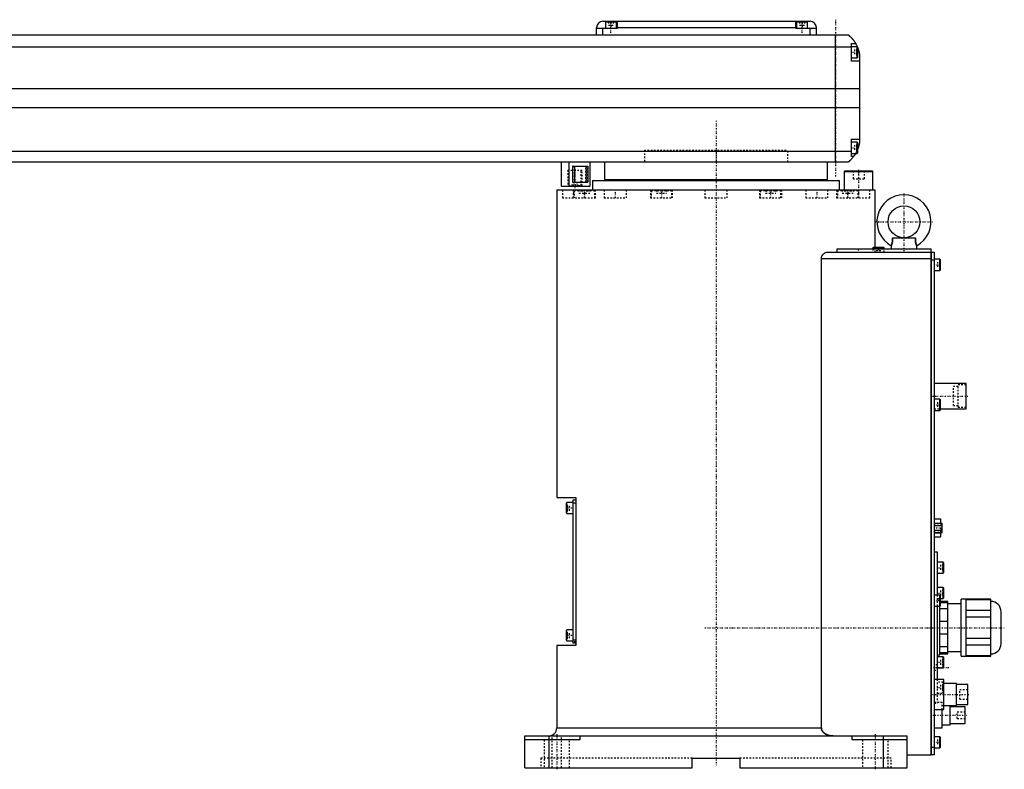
# Model space of a CAD drawing. Extents: x -1056 to 181, y -1 to 896.
# Tile 4 of 4: x -437 to 181, y -1 to 470. Entities that reach past the tile are written whole.
import ezdxf

# ---------------------------------------------------------------- set-up
doc = ezdxf.new("R2010")
doc.units = 0
doc.linetypes.add('CENTER', pattern=[1.5, 0.45, -0.5, 0.05, -0.5])
doc.linetypes.add('DASHED', pattern=[2, 1, -1])
for name, color, linetype in [('AM_0', 7, 'CONTINUOUS'), ('AM_3', 7, 'DASHED'), ('AM_7', 7, 'CENTER')]:
    doc.layers.add(name, color=color, linetype=linetype)

msp = doc.modelspace()

# ---------------------------------------------------------------- linework, layer by layer
at = {"layer": 'AM_0', "color": 7, "linetype": 'CONTINUOUS'}
for p, q in [((-75, 460.5), (-75, 465)), ((-62, 464.5), (-75, 464.5)), ((-71, 469), (59, 469)), ((-71, 460.5), (-71, 464.5)), ((-69.5, 468.5), (-69.5, 464.5)), ((-62.5, 468.5), (-69.5, 468.5)), ((-66, 469), (-66, 468.5)), ((-62.5, 464.5), (-62.5, 468.5)), ((-62, 469), (-62, 464.5)), ((-62, 465), (50, 465)), ((50, 464.5), (50, 469)), ((63, 464.5), (50, 464.5)), ((50.5, 468.5), (50.5, 464.5)), ((57.5, 468.5), (50.5, 468.5)), ((54, 469), (54, 468.5)), ((57.5, 464.5), (57.5, 468.5)), ((59, 460.5), (59, 464.5)), ((63, 460.5), (63, 465)), ((-667, 460.5), (83, 460.5)), ((75, 380.5), (75, 460.5)), ((85, 452.8), (-669, 452.8)), ((85, 444), (85, 455)), ((85, 455), (87.65, 455)), ((88.6, 453), (85, 453)), ((89, 452.6), (88.6, 453)), ((88.6, 446), (88.6, 453)), ((89, 446.4), (89, 452.6)), ((85, 446), (88.6, 446)), ((88.6, 446), (89, 446.4)), ((90, 448.5), (90, 392.5)), ((90, 444), (85, 444)), ((90, 426.46), (-674, 426.46)), ((90, 414.6), (-674, 414.6)), ((85, 384), (85, 395)), ((85, 395), (90, 395)), ((88.6, 393), (85, 393)), ((89, 392.6), (88.6, 393)), ((88.6, 386), (88.6, 393)), ((89, 386.4), (89, 392.6)), ((85, 387.22), (-669, 387.22)), ((85, 386), (88.6, 386)), ((86.34, 384), (85, 384)), ((88.6, 386), (89, 386.4)), ((83, 380.5), (-667, 380.5)), ((-97.35, 380.5), (-97.35, 365.5)), ((-92.35, 380.5), (-92.35, 365.5)), ((-89.85, 378), (-80.42, 378)), ((-89.85, 368), (-89.85, 378)), ((-88.74, 368), (-88.74, 378)), ((-80.42, 378), (-80.42, 368)), ((-79.35, 380.5), (-79.35, 365.5)), ((-70, 380.5), (-70, 369.5)), ((70, 369.5), (70, 380.5)), ((80.9, 375), (80.5, 374.6)), ((80.5, 374.6), (80.5, 363)), ((80.5, 374.6), (98.5, 374.6)), ((80.9, 375), (98.1, 375)), ((98.5, 374.6), (98.1, 375)), ((98.5, 363), (98.5, 374.6)), ((-97.35, 365.5), (-79.35, 365.5)), ((-89.85, 368), (-80.42, 368)), ((-77.5, 369), (-77.5, 363)), ((-77.5, 369), (77.5, 369)), ((-70, 369.5), (70, 369.5)), ((-55, 369.5), (-55, 369)), ((55, 369), (55, 369.5)), ((77.5, 363), (77.5, 369)), ((-100, 363), (-100, 169.7)), ((-100, 363), (100, 363)), ((100, 327), (100, 363)), ((110, 328), (110, 326)), ((110.72, 333), (125.28, 333)), ((126, 326), (126, 328)), ((70.42, 324), (135, 324)), ((75.99, 326), (135, 326)), ((75.99, 324), (75.99, 326)), ((98.9, 327), (98.5, 326.6)), ((98.5, 326.6), (98.5, 326)), ((98.5, 326.6), (105.5, 326.6)), ((98.9, 327), (105.1, 327)), ((105.5, 326.6), (105.1, 327)), ((105.5, 326), (105.5, 326.6)), ((135, 8), (135, 326)), ((135, 323.95), (135.05, 323.95)), ((135.05, 324), (137, 324)), ((135.05, 324), (135.05, 8)), ((137, 324), (137, 8)), ((66.14, 25), (66.14, 320)), ((66.14, 320), (135, 320)), ((135, 318.95), (135.05, 318.95)), ((137, 319), (135.05, 319)), ((140.6, 319.5), (137, 319.5)), ((141, 319.1), (140.6, 319.5)), ((140.6, 312.5), (140.6, 319.5)), ((141, 312.9), (141, 319.1)), ((137, 312.5), (140.6, 312.5)), ((140.6, 312.5), (141, 312.9)), ((157, 241.5), (137, 241.5)), ((157, 225.5), (157, 241.5)), ((140.6, 231.5), (137, 231.5)), ((141, 231.1), (140.6, 231.5)), ((140.6, 224.5), (140.6, 231.5)), ((141, 224.9), (141, 231.1)), ((137, 224.5), (140.6, 224.5)), ((140.6, 224.5), (141, 224.9)), ((141, 225.5), (157, 225.5)), ((-100, 169.7), (-88, 169.7)), ((-88, 168.2), (-90, 168.2)), ((-90, 168.2), (-90, 78.2)), ((-88, 169.7), (-88, 76.7)), ((-93.6, 166.7), (-94, 166.3)), ((-94, 160.1), (-94, 166.3)), ((-90, 166.7), (-93.6, 166.7)), ((-93.6, 159.7), (-93.6, 166.7)), ((-88, 166.2), (-90, 166.2)), ((-94, 160.1), (-93.6, 159.7)), ((-93.6, 159.7), (-90, 159.7)), ((137, 156.4), (141.1, 156.4)), ((141.1, 153.59), (141.1, 156.4)), ((137, 153.59), (142, 153.59)), ((137, 152.14), (142, 152.14)), ((137, 149.26), (142, 149.26)), ((142, 147.81), (142, 153.59)), ((137, 147.81), (142, 147.81)), ((137, 147.53), (141.1, 147.53)), ((137, 145), (141.1, 145)), ((141.1, 145), (141.1, 147.81)), ((139, 135.5), (137, 135.5)), ((139, 108.5), (139, 135.5)), ((142.6, 129.17), (139, 129.17)), ((143, 128.77), (142.6, 129.17)), ((142.6, 122.17), (142.6, 129.17)), ((143, 122.57), (143, 128.77)), ((139, 122.17), (142.6, 122.17)), ((142.6, 122.17), (143, 122.57)), ((142.6, 113.25), (139, 113.25)), ((143, 112.85), (142.6, 113.25)), ((142.6, 106.25), (142.6, 113.25)), ((143, 106.65), (143, 112.85)), ((140.6, 108.5), (137, 108.5)), ((141, 108.1), (140.6, 108.5)), ((140.6, 101.5), (140.6, 108.5)), ((141, 101.9), (141, 108.1)), ((141, 106.25), (142.6, 106.25)), ((142.6, 106.25), (143, 106.65)), ((157, 106), (154, 106)), ((154, 70), (154, 106)), ((157, 70), (157, 106)), ((172.5, 105.88), (157, 105.88)), ((157, 105.73), (172.5, 105.73)), ((172.5, 70.12), (172.5, 105.88)), ((137, 101.5), (140.6, 101.5)), ((139, 55.5), (139, 101.5)), ((140.5, 71), (140.5, 101.52)), ((145.5, 99.84), (140.5, 99.84)), ((140.6, 101.5), (141, 101.9)), ((145.5, 104.5), (141, 104.5)), ((141, 103.87), (145.5, 103.87)), ((145.5, 71.5), (145.5, 104.5)), ((154, 103), (145.5, 103)), ((172.5, 98.85), (157, 98.85)), ((157, 94.88), (172.5, 94.88)), ((179, 78), (179, 98)), ((-93.6, 86.7), (-94, 86.3)), ((-90, 86.7), (-93.6, 86.7)), ((-93.6, 79.7), (-93.6, 86.7)), ((140.5, 92.03), (145.5, 92.03)), ((-94, 80.1), (-94, 86.3)), ((145.5, 83.97), (140.5, 83.97)), ((172.5, 81.12), (157, 81.12)), ((-100, 76.7), (-100, 25)), ((-88, 76.7), (-100, 76.7)), ((-94, 80.1), (-93.6, 79.7)), ((-93.6, 79.7), (-90, 79.7)), ((-88, 80.2), (-90, 80.2)), ((-88, 78.2), (-90, 78.2)), ((140.5, 76.16), (145.5, 76.16)), ((157, 77.15), (172.5, 77.15)), ((139, 71), (140.5, 71)), ((142.6, 69.75), (139, 69.75)), ((145.5, 72.13), (140.5, 72.13)), ((140.5, 71.5), (145.5, 71.5)), ((143, 69.35), (142.6, 69.75)), ((142.6, 62.75), (142.6, 69.75)), ((143, 63.15), (143, 69.35)), ((145.5, 73), (154, 73)), ((154, 70), (157, 70)), ((172.5, 70.27), (157, 70.27)), ((157, 70.12), (172.5, 70.12)), ((139, 62.75), (142.6, 62.75)), ((142.6, 62.75), (143, 63.15)), ((143, 55.5), (137, 55.5)), ((143, 36.5), (143, 55.5)), ((151, 53), (143, 53)), ((151, 39), (151, 53)), ((158, 52.25), (151, 52.25)), ((158, 39.75), (158, 52.25)), ((143, 39), (151, 39)), ((147, 27), (147, 39)), ((156.5, 38.25), (147, 38.25)), ((151, 39.75), (158, 39.75)), ((156.5, 27.75), (156.5, 38.25)), ((137, 36.5), (143, 36.5)), ((142, 25), (142, 36.5)), ((-100, 25), (66.14, 25)), ((137, 25), (142, 25)), ((142, 27), (147, 27)), ((147, 27.75), (156.5, 27.75)), ((-120, 0), (-120, 20)), ((-120, 20), (120, 20)), ((-105, 20), (-105, 0)), ((-85.5, 20), (-85.5, 17.5)), ((85.5, 17.5), (85.5, 20)), ((105, 20), (105, 0)), ((120, 0), (120, 20)), ((140.6, 19.5), (137, 19.5)), ((141, 19.1), (140.6, 19.5)), ((140.6, 12.5), (140.6, 19.5)), ((141, 12.9), (141, 19.1)), ((-85.5, 17.5), (-120, 17.5)), ((120, 17.5), (85.5, 17.5)), ((135, 13.05), (135.05, 13.05)), ((135.05, 13), (137, 13)), ((137, 12.5), (140.6, 12.5)), ((140.6, 12.5), (141, 12.9)), ((120, 8), (135, 8)), ((135, 8.05), (135.05, 8.05)), ((137, 8), (135.05, 8)), ((-120, 0), (-15, 0)), ((-15, 0), (-15, 6)), ((-15, 6), (15, 6)), ((15, 6), (15, 0)), ((15, 0), (120, 0))]:
    msp.add_line(p, q, dxfattribs=at)
for points in [[(83, 460.5, 0), (83, 460.5, 0), (83, 460.5, 0), (83, 460.5, 0), (83.01, 460.5, 0), (83.01, 460.49, 0), (83.01, 460.49, 0), (83.02, 460.49, 0), (83.02, 460.48, 0), (83.03, 460.47, 0), (83.04, 460.47, 0), (83.05, 460.46, 0), (83.05, 460.46, 0), (83.06, 460.45, 0), (83.08, 460.44, 0), (83.09, 460.42, 0), (83.11, 460.41, 0), (83.12, 460.4, 0), (83.13, 460.39, 0), (83.14, 460.38, 0), (83.16, 460.37, 0), (83.18, 460.35, 0), (83.19, 460.34, 0), (83.2, 460.33, 0), (83.23, 460.31, 0), (83.25, 460.29, 0), (83.27, 460.28, 0), (83.28, 460.27, 0), (83.3, 460.24, 0), (83.33, 460.22, 0), (83.36, 460.2, 0), (83.39, 460.17, 0), (83.42, 460.14, 0), (83.44, 460.13, 0), (83.46, 460.11, 0), (83.49, 460.08, 0), (83.52, 460.05, 0), (83.56, 460.02, 0), (83.6, 459.99, 0), (83.63, 459.96, 0), (83.65, 459.94, 0), (83.67, 459.92, 0), (83.71, 459.89, 0), (83.75, 459.85, 0), (83.79, 459.81, 0), (83.83, 459.77, 0), (83.88, 459.74, 0), (83.9, 459.72, 0), (83.92, 459.69, 0), (83.96, 459.65, 0), (84.01, 459.61, 0), (84.06, 459.57, 0), (84.1, 459.52, 0), (84.15, 459.48, 0), (84.17, 459.46, 0), (84.2, 459.43, 0), (84.25, 459.39, 0), (84.29, 459.34, 0), (84.34, 459.29, 0), (84.39, 459.24, 0), (84.44, 459.19, 0), (84.47, 459.17, 0), (84.49, 459.14, 0), (84.54, 459.09, 0), (84.6, 459.04, 0), (84.62, 459.01, 0), (84.65, 458.98, 0), (84.7, 458.93, 0), (84.75, 458.87, 0), (84.78, 458.85, 0), (84.81, 458.82, 0), (84.86, 458.76, 0), (84.91, 458.71, 0), (84.97, 458.65, 0), (85.02, 458.59, 0), (85.07, 458.53, 0), (85.1, 458.5, 0), (85.13, 458.47, 0), (85.18, 458.41, 0), (85.24, 458.35, 0), (85.29, 458.28, 0), (85.35, 458.22, 0), (85.41, 458.16, 0), (85.43, 458.12, 0), (85.46, 458.09, 0), (85.52, 458.02, 0), (85.58, 457.96, 0), (85.63, 457.89, 0), (85.69, 457.82, 0), (85.75, 457.75, 0), (85.78, 457.72, 0), (85.81, 457.68, 0), (85.86, 457.61, 0), (85.92, 457.54, 0), (85.98, 457.46, 0), (86.04, 457.39, 0), (86.1, 457.32, 0), (86.13, 457.28, 0), (86.15, 457.24, 0), (86.21, 457.16, 0), (86.27, 457.09, 0), (86.33, 457.01, 0), (86.39, 456.93, 0), (86.45, 456.85, 0), (86.48, 456.81, 0), (86.51, 456.77, 0), (86.56, 456.69, 0), (86.62, 456.61, 0), (86.65, 456.57, 0), (86.68, 456.52, 0), (86.74, 456.44, 0), (86.8, 456.36, 0), (86.83, 456.32, 0), (86.85, 456.27, 0), (86.91, 456.19, 0), (86.97, 456.1, 0), (87.02, 456.02, 0), (87.08, 455.93, 0), (87.14, 455.84, 0), (87.16, 455.8, 0), (87.19, 455.76, 0), (87.25, 455.67, 0), (87.3, 455.58, 0), (87.49, 455.27, 0), (87.65, 455, 0)], [(87.65, 455, 0), (87.65, 455, 0), (87.66, 454.98, 0), (87.67, 454.96, 0), (87.68, 454.94, 0), (87.7, 454.91, 0), (87.73, 454.86, 0), (87.77, 454.79, 0), (87.82, 454.7, 0), (87.87, 454.6, 0), (87.93, 454.49, 0), (87.96, 454.43, 0), (88, 454.36, 0), (88.07, 454.23, 0), (88.14, 454.08, 0), (88.22, 453.92, 0), (88.31, 453.76, 0), (88.39, 453.58, 0), (88.43, 453.49, 0), (88.47, 453.4, 0), (88.56, 453.21, 0), (88.65, 453.01, 0), (88.69, 452.91, 0)], [(89, 452.14, 0), (89.03, 452.05, 0), (89.1, 451.86, 0), (89.17, 451.67, 0), (89.21, 451.57, 0), (89.24, 451.48, 0), (89.31, 451.28, 0), (89.37, 451.08, 0), (89.43, 450.87, 0), (89.49, 450.67, 0), (89.55, 450.46, 0), (89.58, 450.36, 0), (89.61, 450.26, 0), (89.66, 450.05, 0), (89.72, 449.85, 0), (89.77, 449.64, 0), (89.81, 449.44, 0), (89.86, 449.23, 0), (89.88, 449.13, 0), (89.9, 449.03, 0), (89.94, 448.82, 0), (89.98, 448.61, 0), (90, 448.5, 0)], [(90, 392.5, 0), (89.98, 392.41, 0), (89.95, 392.22, 0), (89.91, 392.03, 0), (89.89, 391.93, 0), (89.87, 391.83, 0), (89.83, 391.63, 0), (89.78, 391.43, 0), (89.73, 391.22, 0), (89.68, 391.01, 0), (89.63, 390.8, 0), (89.6, 390.7, 0), (89.57, 390.59, 0), (89.51, 390.39, 0), (89.45, 390.18, 0), (89.38, 389.97, 0), (89.32, 389.76, 0), (89.25, 389.56, 0), (89.22, 389.46, 0), (89.18, 389.36, 0), (89.11, 389.16, 0), (89.04, 388.96, 0), (89, 388.86, 0)], [(86.34, 384, 0), (86.2, 383.81, 0), (85.92, 383.45, 0), (85.64, 383.11, 0), (85.5, 382.95, 0), (85.36, 382.79, 0), (85.1, 382.49, 0), (84.84, 382.22, 0), (84.59, 381.96, 0), (84.45, 381.81, 0), (84.41, 381.77, 0), (84.37, 381.73, 0), (84.35, 381.71, 0), (84.33, 381.69, 0), (84.29, 381.66, 0), (84.25, 381.62, 0), (84.21, 381.58, 0), (84.17, 381.55, 0), (84.14, 381.51, 0), (84.12, 381.49, 0), (84.1, 381.47, 0), (84.06, 381.44, 0), (84.03, 381.4, 0), (84.01, 381.39, 0), (83.99, 381.37, 0), (83.96, 381.34, 0), (83.92, 381.31, 0), (83.9, 381.29, 0), (83.89, 381.27, 0), (83.85, 381.24, 0), (83.82, 381.21, 0), (83.79, 381.18, 0), (83.75, 381.15, 0), (83.72, 381.12, 0), (83.71, 381.11, 0), (83.69, 381.09, 0), (83.66, 381.07, 0), (83.63, 381.04, 0), (83.6, 381.01, 0), (83.57, 380.99, 0), (83.54, 380.96, 0), (83.53, 380.95, 0), (83.52, 380.94, 0), (83.49, 380.91, 0), (83.46, 380.89, 0), (83.44, 380.87, 0), (83.41, 380.85, 0), (83.39, 380.83, 0), (83.38, 380.82, 0), (83.37, 380.81, 0), (83.34, 380.79, 0), (83.32, 380.77, 0), (83.3, 380.75, 0), (83.28, 380.73, 0), (83.26, 380.72, 0), (83.25, 380.71, 0), (83.24, 380.7, 0), (83.22, 380.69, 0), (83.2, 380.67, 0), (83.19, 380.66, 0), (83.17, 380.64, 0), (83.16, 380.63, 0), (83.15, 380.62, 0), (83.14, 380.62, 0), (83.13, 380.61, 0), (83.11, 380.59, 0), (83.11, 380.59, 0), (83.1, 380.58, 0), (83.09, 380.57, 0), (83.08, 380.57, 0), (83.07, 380.56, 0), (83.07, 380.56, 0), (83.06, 380.55, 0), (83.05, 380.54, 0), (83.04, 380.54, 0), (83.04, 380.53, 0), (83.03, 380.52, 0), (83.03, 380.52, 0), (83.02, 380.52, 0), (83.02, 380.51, 0), (83.01, 380.51, 0), (83, 380.5, 0), (83, 380.5, 0)], [(87.65, 386, 0), (87.59, 385.9, 0), (87.48, 385.71, 0), (87.37, 385.53, 0), (87.32, 385.45, 0), (87.27, 385.36, 0), (87.16, 385.2, 0), (87.06, 385.04, 0), (86.96, 384.89, 0), (86.87, 384.75, 0), (86.78, 384.62, 0), (86.74, 384.56, 0), (86.7, 384.5, 0), (86.62, 384.39, 0), (86.55, 384.29, 0), (86.49, 384.21, 0), (86.44, 384.14, 0), (86.4, 384.08, 0), (86.38, 384.06, 0), (86.37, 384.04, 0), (86.35, 384.02, 0), (86.34, 384, 0), (86.34, 384, 0)], [(110.72, 333, 0), (110.74, 332.81, 0), (110.76, 332.58, 0), (110.77, 332.51, 0), (110.77, 332.45, 0), (110.77, 332.42, 0), (110.78, 332.38, 0), (110.78, 332.32, 0), (110.78, 332.25, 0), (110.79, 332.18, 0), (110.79, 332.12, 0), (110.8, 332.05, 0), (110.8, 332.02, 0), (110.8, 331.99, 0), (110.8, 331.92, 0), (110.8, 331.85, 0), (110.8, 331.82, 0), (110.8, 331.79, 0), (110.81, 331.72, 0), (110.81, 331.65, 0), (110.81, 331.62, 0), (110.81, 331.59, 0), (110.81, 331.52, 0), (110.81, 331.45, 0), (110.8, 331.39, 0), (110.8, 331.32, 0), (110.8, 331.26, 0), (110.8, 331.22, 0), (110.8, 331.19, 0), (110.8, 331.12, 0), (110.79, 331.06, 0), (110.79, 330.99, 0), (110.78, 330.93, 0), (110.78, 330.86, 0), (110.78, 330.83, 0), (110.77, 330.8, 0), (110.77, 330.73, 0), (110.76, 330.67, 0), (110.76, 330.61, 0), (110.75, 330.54, 0), (110.74, 330.48, 0), (110.74, 330.45, 0), (110.73, 330.42, 0), (110.72, 330.35, 0), (110.72, 330.29, 0), (110.71, 330.23, 0), (110.7, 330.17, 0), (110.69, 330.11, 0), (110.68, 330.08, 0), (110.68, 330.05, 0), (110.66, 329.99, 0), (110.65, 329.93, 0), (110.64, 329.87, 0), (110.63, 329.81, 0), (110.62, 329.76, 0), (110.61, 329.73, 0), (110.6, 329.7, 0), (110.59, 329.64, 0), (110.58, 329.59, 0), (110.57, 329.56, 0), (110.56, 329.53, 0), (110.55, 329.48, 0), (110.54, 329.43, 0), (110.53, 329.4, 0), (110.52, 329.37, 0), (110.51, 329.32, 0), (110.49, 329.27, 0), (110.48, 329.22, 0), (110.46, 329.17, 0), (110.45, 329.12, 0), (110.44, 329.1, 0), (110.43, 329.08, 0), (110.42, 329.03, 0), (110.4, 328.99, 0), (110.39, 328.94, 0), (110.37, 328.9, 0), (110.36, 328.85, 0), (110.35, 328.83, 0), (110.34, 328.81, 0), (110.33, 328.77, 0), (110.31, 328.73, 0), (110.3, 328.69, 0), (110.28, 328.66, 0), (110.27, 328.62, 0), (110.26, 328.6, 0), (110.26, 328.58, 0), (110.24, 328.55, 0), (110.23, 328.51, 0), (110.22, 328.48, 0), (110.2, 328.45, 0), (110.19, 328.42, 0), (110.18, 328.4, 0), (110.18, 328.39, 0), (110.17, 328.36, 0), (110.15, 328.33, 0), (110.14, 328.31, 0), (110.13, 328.28, 0), (110.12, 328.26, 0), (110.11, 328.25, 0), (110.11, 328.23, 0), (110.1, 328.21, 0), (110.09, 328.19, 0), (110.09, 328.18, 0), (110.08, 328.17, 0), (110.07, 328.15, 0), (110.06, 328.13, 0), (110.06, 328.13, 0), (110.06, 328.12, 0), (110.05, 328.1, 0), (110.04, 328.09, 0), (110.04, 328.07, 0), (110.03, 328.06, 0), (110.02, 328.05, 0), (110.02, 328.05, 0), (110.02, 328.04, 0), (110.02, 328.03, 0), (110.01, 328.02, 0), (110.01, 328.02, 0), (110.01, 328.01, 0), (110, 328.01, 0), (110, 328.01, 0), (110, 328, 0), (110, 328, 0), (110, 328, 0), (110, 328, 0)], [(110.72, 333, 0), (110.74, 332.81, 0), (110.76, 332.58, 0), (110.77, 332.51, 0), (110.77, 332.45, 0), (110.77, 332.42, 0), (110.78, 332.38, 0), (110.78, 332.32, 0), (110.78, 332.25, 0), (110.79, 332.18, 0), (110.79, 332.12, 0), (110.8, 332.05, 0), (110.8, 332.02, 0), (110.8, 331.99, 0), (110.8, 331.92, 0), (110.8, 331.85, 0), (110.8, 331.82, 0), (110.8, 331.79, 0), (110.81, 331.72, 0), (110.81, 331.65, 0), (110.81, 331.62, 0), (110.81, 331.59, 0), (110.81, 331.52, 0), (110.81, 331.45, 0), (110.8, 331.39, 0), (110.8, 331.32, 0), (110.8, 331.26, 0), (110.8, 331.22, 0), (110.8, 331.19, 0), (110.8, 331.12, 0), (110.79, 331.06, 0), (110.79, 330.99, 0), (110.78, 330.93, 0), (110.78, 330.86, 0), (110.78, 330.83, 0), (110.77, 330.8, 0), (110.77, 330.73, 0), (110.76, 330.67, 0), (110.76, 330.61, 0), (110.75, 330.54, 0), (110.74, 330.48, 0), (110.74, 330.45, 0), (110.73, 330.42, 0), (110.72, 330.35, 0), (110.72, 330.29, 0), (110.71, 330.23, 0), (110.7, 330.17, 0), (110.69, 330.11, 0), (110.68, 330.08, 0), (110.68, 330.05, 0), (110.66, 329.99, 0), (110.65, 329.93, 0), (110.64, 329.87, 0), (110.63, 329.81, 0), (110.62, 329.76, 0), (110.61, 329.73, 0), (110.6, 329.7, 0), (110.59, 329.64, 0), (110.58, 329.59, 0), (110.57, 329.56, 0), (110.56, 329.53, 0), (110.55, 329.48, 0), (110.54, 329.43, 0), (110.53, 329.4, 0), (110.52, 329.37, 0), (110.51, 329.32, 0), (110.49, 329.27, 0), (110.48, 329.22, 0), (110.46, 329.17, 0), (110.45, 329.12, 0), (110.44, 329.1, 0), (110.43, 329.08, 0), (110.42, 329.03, 0), (110.4, 328.99, 0), (110.39, 328.94, 0), (110.37, 328.9, 0), (110.36, 328.85, 0), (110.35, 328.83, 0), (110.34, 328.81, 0), (110.33, 328.77, 0), (110.31, 328.73, 0), (110.3, 328.69, 0), (110.28, 328.66, 0), (110.27, 328.62, 0), (110.26, 328.6, 0), (110.26, 328.58, 0), (110.24, 328.55, 0), (110.23, 328.51, 0), (110.22, 328.48, 0), (110.2, 328.45, 0), (110.19, 328.42, 0), (110.18, 328.4, 0), (110.18, 328.39, 0), (110.17, 328.36, 0), (110.15, 328.33, 0), (110.14, 328.31, 0), (110.13, 328.28, 0), (110.12, 328.26, 0), (110.11, 328.25, 0), (110.11, 328.23, 0), (110.1, 328.21, 0), (110.09, 328.19, 0), (110.09, 328.18, 0), (110.08, 328.17, 0), (110.07, 328.15, 0), (110.06, 328.13, 0), (110.06, 328.13, 0), (110.06, 328.12, 0), (110.05, 328.1, 0), (110.04, 328.09, 0), (110.04, 328.07, 0), (110.03, 328.06, 0), (110.02, 328.05, 0), (110.02, 328.05, 0), (110.02, 328.04, 0), (110.02, 328.03, 0), (110.01, 328.02, 0), (110.01, 328.02, 0), (110.01, 328.01, 0), (110, 328.01, 0), (110, 328.01, 0), (110, 328, 0), (110, 328, 0), (110, 328, 0), (110, 328, 0)], [(126, 328, 0), (126, 328, 0), (126, 328, 0), (126, 328, 0), (126, 328.01, 0), (126, 328.01, 0), (125.99, 328.01, 0), (125.99, 328.02, 0), (125.99, 328.02, 0), (125.98, 328.03, 0), (125.98, 328.04, 0), (125.98, 328.05, 0), (125.98, 328.05, 0), (125.97, 328.06, 0), (125.96, 328.07, 0), (125.96, 328.09, 0), (125.95, 328.1, 0), (125.94, 328.12, 0), (125.94, 328.13, 0), (125.94, 328.13, 0), (125.93, 328.15, 0), (125.92, 328.17, 0), (125.91, 328.18, 0), (125.91, 328.19, 0), (125.9, 328.21, 0), (125.89, 328.23, 0), (125.89, 328.25, 0), (125.88, 328.26, 0), (125.87, 328.28, 0), (125.86, 328.31, 0), (125.85, 328.33, 0), (125.83, 328.36, 0), (125.82, 328.39, 0), (125.82, 328.4, 0), (125.81, 328.42, 0), (125.8, 328.45, 0), (125.78, 328.48, 0), (125.77, 328.51, 0), (125.76, 328.55, 0), (125.74, 328.58, 0), (125.74, 328.6, 0), (125.73, 328.62, 0), (125.72, 328.66, 0), (125.7, 328.69, 0), (125.69, 328.73, 0), (125.67, 328.77, 0), (125.66, 328.81, 0), (125.65, 328.83, 0), (125.64, 328.85, 0), (125.63, 328.9, 0), (125.61, 328.94, 0), (125.6, 328.99, 0), (125.58, 329.03, 0), (125.57, 329.08, 0), (125.56, 329.1, 0), (125.55, 329.12, 0), (125.54, 329.17, 0), (125.52, 329.22, 0), (125.51, 329.27, 0), (125.49, 329.32, 0), (125.48, 329.37, 0), (125.47, 329.4, 0), (125.46, 329.43, 0), (125.45, 329.48, 0), (125.44, 329.53, 0), (125.43, 329.56, 0), (125.42, 329.59, 0), (125.41, 329.64, 0), (125.4, 329.7, 0), (125.39, 329.73, 0), (125.38, 329.75, 0), (125.37, 329.81, 0), (125.36, 329.87, 0), (125.35, 329.93, 0), (125.34, 329.99, 0), (125.32, 330.05, 0), (125.32, 330.08, 0), (125.31, 330.11, 0), (125.3, 330.17, 0), (125.29, 330.23, 0), (125.28, 330.29, 0), (125.28, 330.35, 0), (125.27, 330.42, 0), (125.26, 330.45, 0), (125.26, 330.48, 0), (125.25, 330.54, 0), (125.24, 330.61, 0), (125.24, 330.67, 0), (125.23, 330.73, 0), (125.23, 330.8, 0), (125.22, 330.83, 0), (125.22, 330.86, 0), (125.22, 330.93, 0), (125.21, 330.99, 0), (125.21, 331.06, 0), (125.2, 331.12, 0), (125.2, 331.19, 0), (125.2, 331.22, 0), (125.2, 331.26, 0), (125.2, 331.32, 0), (125.2, 331.39, 0), (125.19, 331.46, 0), (125.19, 331.52, 0), (125.19, 331.59, 0), (125.19, 331.62, 0), (125.19, 331.65, 0), (125.19, 331.72, 0), (125.2, 331.79, 0), (125.2, 331.82, 0), (125.2, 331.85, 0), (125.2, 331.92, 0), (125.2, 331.99, 0), (125.2, 332.02, 0), (125.2, 332.05, 0), (125.21, 332.12, 0), (125.21, 332.19, 0), (125.22, 332.25, 0), (125.22, 332.32, 0), (125.22, 332.38, 0), (125.23, 332.42, 0), (125.23, 332.45, 0), (125.23, 332.51, 0), (125.24, 332.58, 0), (125.26, 332.81, 0), (125.28, 333, 0)], [(66.14, 320, 0), (66.14, 320.03, 0), (66.15, 320.1, 0), (66.15, 320.17, 0), (66.15, 320.21, 0), (66.15, 320.24, 0), (66.16, 320.31, 0), (66.16, 320.38, 0), (66.17, 320.45, 0), (66.18, 320.52, 0), (66.19, 320.59, 0), (66.2, 320.62, 0), (66.21, 320.66, 0), (66.22, 320.73, 0), (66.23, 320.79, 0), (66.25, 320.86, 0), (66.27, 320.93, 0), (66.29, 321, 0), (66.3, 321.03, 0), (66.31, 321.06, 0), (66.33, 321.13, 0), (66.35, 321.19, 0), (66.36, 321.23, 0), (66.37, 321.26, 0), (66.4, 321.32, 0), (66.42, 321.39, 0), (66.44, 321.42, 0), (66.45, 321.45, 0), (66.48, 321.51, 0), (66.51, 321.57, 0), (66.54, 321.63, 0), (66.57, 321.69, 0), (66.6, 321.75, 0), (66.62, 321.78, 0), (66.63, 321.81, 0), (66.67, 321.87, 0), (66.7, 321.93, 0), (66.74, 321.98, 0), (66.77, 322.04, 0), (66.81, 322.09, 0), (66.83, 322.12, 0), (66.84, 322.14, 0), (66.88, 322.2, 0), (66.92, 322.25, 0), (66.96, 322.3, 0), (67, 322.35, 0), (67.04, 322.4, 0), (67.06, 322.42, 0), (67.08, 322.44, 0), (67.12, 322.49, 0), (67.16, 322.53, 0), (67.2, 322.58, 0), (67.24, 322.62, 0), (67.28, 322.66, 0), (67.3, 322.68, 0), (67.32, 322.7, 0), (67.36, 322.75, 0), (67.4, 322.79, 0), (67.45, 322.83, 0), (67.49, 322.86, 0), (67.53, 322.9, 0), (67.55, 322.92, 0), (67.58, 322.94, 0), (67.62, 322.98, 0), (67.67, 323.01, 0), (67.69, 323.03, 0), (67.83, 323.14, 0), (68.12, 323.33, 0), (68.41, 323.5, 0), (68.72, 323.64, 0), (69.03, 323.76, 0), (69.34, 323.86, 0), (69.5, 323.9, 0), (69.66, 323.93, 0), (69.97, 323.98, 0), (70.27, 324, 0), (70.42, 324, 0)], [(73.48, 20, 0), (73.23, 20, 0), (72.69, 20.03, 0), (72.14, 20.09, 0), (71.86, 20.13, 0), (71.59, 20.18, 0), (71.05, 20.3, 0), (70.53, 20.44, 0), (70.04, 20.6, 0), (69.53, 20.81, 0), (69.24, 20.95, 0), (69.16, 20.99, 0), (69.07, 21.03, 0), (69.03, 21.05, 0), (68.99, 21.07, 0), (68.91, 21.12, 0), (68.83, 21.16, 0), (68.79, 21.19, 0), (68.75, 21.21, 0), (68.67, 21.26, 0), (68.59, 21.3, 0), (68.55, 21.33, 0), (68.51, 21.35, 0), (68.44, 21.4, 0), (68.36, 21.45, 0), (68.29, 21.5, 0), (68.21, 21.55, 0), (68.14, 21.6, 0), (68.11, 21.63, 0), (68.07, 21.65, 0), (68, 21.71, 0), (67.93, 21.76, 0), (67.87, 21.81, 0), (67.8, 21.87, 0), (67.73, 21.92, 0), (67.7, 21.95, 0), (67.66, 21.98, 0), (67.6, 22.04, 0), (67.53, 22.11, 0), (67.46, 22.17, 0), (67.4, 22.23, 0), (67.33, 22.3, 0), (67.3, 22.33, 0), (67.27, 22.37, 0), (67.21, 22.44, 0), (67.15, 22.51, 0), (67.09, 22.58, 0), (67.03, 22.65, 0), (66.97, 22.72, 0), (66.94, 22.76, 0), (66.92, 22.79, 0), (66.86, 22.87, 0), (66.81, 22.94, 0), (66.76, 23.02, 0), (66.71, 23.09, 0), (66.67, 23.17, 0), (66.65, 23.21, 0), (66.62, 23.24, 0), (66.58, 23.32, 0), (66.54, 23.4, 0), (66.52, 23.43, 0), (66.5, 23.47, 0), (66.47, 23.55, 0), (66.43, 23.63, 0), (66.41, 23.68, 0), (66.4, 23.72, 0), (66.36, 23.8, 0), (66.33, 23.89, 0), (66.3, 23.98, 0), (66.28, 24.06, 0), (66.25, 24.15, 0), (66.24, 24.2, 0), (66.23, 24.24, 0), (66.21, 24.33, 0), (66.19, 24.42, 0), (66.18, 24.51, 0), (66.17, 24.6, 0), (66.16, 24.69, 0), (66.15, 24.74, 0), (66.15, 24.78, 0), (66.15, 24.87, 0), (66.14, 24.96, 0), (66.14, 25, 0)]]:
    msp.add_polyline3d(points, dxfattribs=at)
msp.add_circle((118, 343), 10, dxfattribs=at)
for centre, radius, start, end in [((-71, 465), 4, 90, 180), ((59, 465), 4, 0, 90), ((118, 343), 17, 298.07249, 241.92751), ((172.5, 98), 6.5, 0, 90), ((172.5, 78), 6.5, 270, 0), ((-105, 25), 5, 270, 0)]:
    msp.add_arc(centre, radius, start, end, dxfattribs=at)
at = {"layer": 'AM_3', "color": 6, "linetype": 'DASHED'}
for p, q in [((-67.5, 468.5), (-67.5, 466.5)), ((-67.5, 466.5), (-64.5, 466.5)), ((-66, 468.5), (-66, 464.5)), ((-64.5, 468.5), (-64.5, 466.5)), ((52.5, 468.5), (52.5, 466.5)), ((52.5, 466.5), (55.5, 466.5)), ((54, 468.5), (54, 464.5)), ((55.5, 468.5), (55.5, 466.5)), ((87, 451.23), (87, 447.77)), ((89, 451.23), (87, 451.23)), ((89, 450.37), (87, 450.37)), ((89, 448.63), (87, 448.63)), ((89, 447.77), (87, 447.77)), ((87, 391.23), (87, 387.77)), ((89, 391.23), (87, 391.23)), ((89, 390.37), (87, 390.37)), ((-45, 388), (-45, 380.5)), ((-45, 388), (45, 388)), ((-45, 388), (-45, 380.5)), ((-45, 388), (45, 388)), ((45, 380.5), (45, 388)), ((45, 380.5), (45, 388)), ((89, 388.63), (87, 388.63)), ((89, 387.77), (87, 387.77)), ((-90.17, 378), (-90.17, 368)), ((-89.85, 378), (-90.17, 378)), ((-89.06, 378), (-89.06, 368)), ((-81.85, 368), (-81.85, 378)), ((-81.53, 378), (-81.53, 368)), ((-80.74, 368), (-80.74, 378)), ((-93.1, 375.5), (-93.1, 365.5)), ((-93.1, 375.5), (-84.1, 375.5)), ((-92.6, 375.5), (-92.6, 365.9)), ((-84.6, 365.9), (-84.6, 375.5)), ((-84.1, 365.5), (-84.1, 375.5)), ((86, 375), (86, 370)), ((89.5, 375), (89.5, 370)), ((93, 375), (93, 370)), ((-92.6, 365.9), (-92.2, 365.5)), ((-92.6, 365.9), (-84.6, 365.9)), ((-90.33, 365.5), (-90.33, 367.5)), ((-86.87, 367.5), (-90.33, 367.5)), ((-90.17, 368), (-88.74, 368)), ((-89.47, 365.5), (-89.47, 367.5)), ((-87.73, 365.5), (-87.73, 367.5)), ((-86.87, 365.5), (-86.87, 367.5)), ((-85, 365.5), (-84.6, 365.9)), ((86, 370), (93, 370)), ((-96.5, 363), (-96.5, 358)), ((-89.69, 363), (-89.69, 358)), ((-88.79, 363), (-89.19, 362.6)), ((-89.19, 362.6), (-89.19, 358)), ((-89.19, 362.6), (-76.19, 362.6)), ((-86.12, 363), (-86.12, 361)), ((-86.12, 361), (-79.25, 361)), ((-84.8, 363), (-84.8, 361)), ((-84.01, 363), (-84.01, 361)), ((-82.5, 358), (-82.5, 363)), ((-81.36, 363), (-81.36, 361)), ((-80.58, 363), (-80.58, 361)), ((-79.25, 363), (-79.25, 361)), ((-76.19, 362.6), (-76.59, 363)), ((-76.19, 358), (-76.19, 362.6)), ((-75.69, 358), (-75.69, 363)), ((-70.29, 363), (-70.29, 358)), ((-56.29, 358), (-56.29, 363)), ((-41.25, 363), (-41.25, 358)), ((-40.35, 363), (-40.75, 362.6)), ((-40.75, 362.6), (-40.75, 358)), ((-40.75, 362.6), (-27.75, 362.6)), ((-37.45, 363), (-37.45, 361)), ((-37.45, 361), (-31.05, 361)), ((-37, 363), (-37, 361)), ((-34.7, 363), (-34.7, 361)), ((-33.8, 363), (-33.8, 361)), ((-31.5, 363), (-31.5, 361)), ((-31.05, 363), (-31.05, 361)), ((-27.75, 362.6), (-28.15, 363)), ((-27.75, 358), (-27.75, 362.6)), ((-27.25, 358), (-27.25, 363)), ((-7, 363), (-7, 358)), ((7, 358), (7, 363)), ((27.25, 363), (27.25, 358)), ((28.15, 363), (27.75, 362.6)), ((27.75, 362.6), (27.75, 358)), ((27.75, 362.6), (40.75, 362.6)), ((31.05, 363), (31.05, 361)), ((31.05, 361), (37.45, 361)), ((31.5, 363), (31.5, 361)), ((33.8, 363), (33.8, 361)), ((34.7, 363), (34.7, 361)), ((37, 363), (37, 361)), ((37.45, 363), (37.45, 361)), ((40.75, 362.6), (40.35, 363)), ((40.75, 358), (40.75, 362.6)), ((41.25, 358), (41.25, 363)), ((56.29, 363), (56.29, 358)), ((70.29, 358), (70.29, 363)), ((75.69, 363), (75.69, 358)), ((76.59, 363), (76.19, 362.6)), ((76.19, 362.6), (76.19, 358)), ((76.19, 362.6), (89.19, 362.6)), ((79.25, 363), (79.25, 361)), ((79.25, 361), (86.12, 361)), ((80.58, 363), (80.58, 361)), ((81.36, 363), (81.36, 361)), ((82.5, 363), (82.5, 358)), ((84.01, 363), (84.01, 361)), ((84.8, 363), (84.8, 361)), ((86.12, 363), (86.12, 361)), ((89.19, 362.6), (88.79, 363)), ((89.19, 358), (89.19, 362.6)), ((89.69, 358), (89.69, 363)), ((96.5, 358), (96.5, 363)), ((-96.5, 358), (-75.69, 358)), ((-70.29, 358), (-56.29, 358)), ((-41.25, 358), (-27.25, 358)), ((-7, 358), (7, 358)), ((27.25, 358), (41.25, 358)), ((56.29, 358), (70.29, 358)), ((75.69, 358), (96.5, 358)), ((89.3, 326), (89.3, 324)), ((98.5, 326), (98.5, 324)), ((100, 324), (100, 327)), ((100.5, 327), (100.5, 325)), ((100.5, 325), (103.5, 325)), ((102, 327), (102, 325)), ((103.5, 327), (103.5, 325)), ((105.5, 324), (105.5, 326)), ((141, 317.73), (139, 317.73)), ((139, 317.73), (139, 314.27)), ((141, 316.87), (139, 316.87)), ((141, 315.13), (139, 315.13)), ((141, 314.27), (139, 314.27)), ((152, 239.5), (149, 239.5)), ((149, 227.5), (149, 239.5)), ((157, 240.5), (152, 240.5)), ((152, 226.5), (152, 240.5)), ((141, 229.73), (139, 229.73)), ((139, 229.73), (139, 226.27)), ((141, 228.87), (139, 228.87)), ((137, 225.5), (141, 225.5)), ((141, 227.13), (139, 227.13)), ((141, 226.27), (139, 226.27)), ((149, 227.5), (152, 227.5)), ((152, 226.5), (157, 226.5)), ((-94, 164.93), (-92, 164.93)), ((-94, 164.07), (-92, 164.07)), ((-94, 162.33), (-92, 162.33)), ((-94, 161.47), (-92, 161.47)), ((-92, 161.47), (-92, 164.93)), ((142, 152.25), (137, 152.25)), ((137, 152.13), (141.1, 152.13)), ((137, 149.15), (142, 149.15)), ((141.1, 147.81), (141.1, 153.59)), ((143, 127.4), (141, 127.4)), ((141, 127.4), (141, 123.94)), ((143, 126.54), (141, 126.54)), ((143, 124.81), (141, 124.81)), ((143, 123.94), (141, 123.94)), ((139, 101.5), (139, 108.5)), ((141, 106.73), (139, 106.73)), ((139, 106.25), (141, 106.25)), ((141, 105.87), (139, 105.87)), ((141, 111.25), (141, 108.25)), ((143, 111.25), (141, 111.25)), ((143, 109.75), (141, 109.75)), ((143, 108.25), (141, 108.25)), ((140.5, 105), (139, 105)), ((141, 104.13), (139, 104.13)), ((141, 103.27), (139, 103.27)), ((140.5, 101.52), (140.5, 105)), ((141, 104.5), (140.5, 104.5)), ((140.5, 103.87), (141, 103.87)), ((-94, 84.93), (-92, 84.93)), ((-94, 84.07), (-92, 84.07)), ((-94, 82.33), (-92, 82.33)), ((-94, 81.47), (-92, 81.47)), ((-92, 81.47), (-92, 84.93)), ((-88, 79.2), (-90, 79.2)), ((139, 64.65), (137, 64.65)), ((141, 67.75), (141, 64.75)), ((143, 67.75), (141, 67.75)), ((143, 66.25), (141, 66.25)), ((143, 64.75), (141, 64.75)), ((137, 61.35), (139, 61.35)), ((139, 40.5), (139, 55.5)), ((142.6, 53.83), (139, 53.83)), ((143, 52.06), (141, 52.06)), ((141, 52.06), (141, 48.6)), ((143, 51.19), (141, 51.19)), ((143, 49.46), (141, 49.46)), ((143, 53.43), (142.6, 53.83)), ((142.6, 46.83), (142.6, 53.83)), ((139, 46.83), (142.6, 46.83)), ((143, 48.6), (141, 48.6)), ((142.6, 46.83), (143, 47.23)), ((158, 49), (153, 49)), ((153, 43), (153, 49)), ((142, 41), (137, 41)), ((137, 40.5), (139, 40.5)), ((142, 36.5), (142, 41)), ((143, 39), (142, 39)), ((153, 43), (158, 43)), ((156.5, 35), (151.5, 35)), ((151.5, 31), (151.5, 35)), ((151.5, 31), (156.5, 31)), ((-103, 0), (-103, 20)), ((-97, 0), (-97, 20)), ((-108, 17.5), (-108, 0)), ((-92, 0), (-92, 17.5)), ((92, 17.5), (92, 0)), ((108, 0), (108, 17.5)), ((141, 17.73), (139, 17.73)), ((139, 17.73), (139, 14.27)), ((141, 16.87), (139, 16.87)), ((141, 15.13), (139, 15.13)), ((141, 14.27), (139, 14.27)), ((-110, 6), (-110, 0)), ((-15, 6), (-110, 6)), ((110, 6), (15, 6)), ((110, 0), (110, 6))]:
    msp.add_line(p, q, dxfattribs=at)
for points in [[(88.69, 452.91, 0), (88.74, 452.79, 0), (88.84, 452.54, 0), (88.95, 452.28, 0), (89, 452.14, 0)], [(89, 388.86, 0), (88.97, 388.77, 0), (88.9, 388.6, 0), (88.83, 388.43, 0), (88.8, 388.34, 0), (88.76, 388.25, 0), (88.69, 388.08, 0), (88.61, 387.91, 0), (88.54, 387.74, 0), (88.46, 387.58, 0), (88.39, 387.41, 0), (88.35, 387.33, 0), (88.31, 387.25, 0), (88.23, 387.09, 0), (88.15, 386.94, 0), (88.08, 386.78, 0), (88, 386.63, 0), (87.92, 386.49, 0), (87.88, 386.41, 0), (87.84, 386.34, 0), (87.76, 386.2, 0), (87.69, 386.07, 0), (87.65, 386, 0)], [(110, 328, 0), (110, 328, 0), (110, 328, 0), (110, 328, 0), (110, 328.01, 0), (110, 328.01, 0), (110.01, 328.01, 0), (110.01, 328.02, 0), (110.01, 328.02, 0), (110.02, 328.03, 0), (110.02, 328.04, 0), (110.02, 328.05, 0), (110.02, 328.05, 0), (110.03, 328.06, 0), (110.04, 328.07, 0), (110.04, 328.09, 0), (110.05, 328.1, 0), (110.06, 328.12, 0), (110.06, 328.13, 0), (110.06, 328.13, 0), (110.07, 328.15, 0), (110.08, 328.17, 0), (110.09, 328.18, 0), (110.09, 328.19, 0), (110.1, 328.21, 0), (110.11, 328.23, 0), (110.11, 328.25, 0), (110.12, 328.26, 0), (110.13, 328.28, 0), (110.14, 328.31, 0), (110.15, 328.33, 0), (110.17, 328.36, 0), (110.18, 328.39, 0), (110.18, 328.4, 0), (110.19, 328.42, 0), (110.2, 328.45, 0), (110.22, 328.48, 0), (110.23, 328.51, 0), (110.24, 328.55, 0), (110.26, 328.58, 0), (110.26, 328.6, 0), (110.27, 328.62, 0), (110.28, 328.66, 0), (110.3, 328.69, 0), (110.31, 328.73, 0), (110.33, 328.77, 0), (110.34, 328.81, 0), (110.35, 328.83, 0), (110.36, 328.85, 0), (110.37, 328.9, 0), (110.39, 328.94, 0), (110.4, 328.99, 0), (110.42, 329.03, 0), (110.43, 329.08, 0), (110.44, 329.1, 0), (110.45, 329.12, 0), (110.46, 329.17, 0), (110.48, 329.22, 0), (110.49, 329.27, 0), (110.51, 329.32, 0), (110.52, 329.37, 0), (110.53, 329.4, 0), (110.54, 329.43, 0), (110.55, 329.48, 0), (110.56, 329.53, 0), (110.57, 329.56, 0), (110.58, 329.59, 0), (110.59, 329.64, 0), (110.6, 329.7, 0), (110.61, 329.73, 0), (110.62, 329.75, 0), (110.63, 329.81, 0), (110.64, 329.87, 0), (110.65, 329.93, 0), (110.66, 329.99, 0), (110.68, 330.05, 0), (110.68, 330.08, 0), (110.69, 330.11, 0), (110.7, 330.17, 0), (110.71, 330.23, 0), (110.72, 330.29, 0), (110.72, 330.35, 0), (110.73, 330.42, 0), (110.74, 330.45, 0), (110.74, 330.48, 0), (110.75, 330.54, 0), (110.76, 330.61, 0), (110.76, 330.67, 0), (110.77, 330.73, 0), (110.77, 330.8, 0), (110.78, 330.83, 0), (110.78, 330.86, 0), (110.78, 330.93, 0), (110.79, 330.99, 0), (110.79, 331.06, 0), (110.8, 331.12, 0), (110.8, 331.19, 0), (110.8, 331.22, 0), (110.8, 331.26, 0), (110.8, 331.32, 0), (110.8, 331.39, 0), (110.81, 331.46, 0), (110.81, 331.52, 0), (110.81, 331.59, 0), (110.81, 331.62, 0), (110.81, 331.65, 0), (110.81, 331.72, 0), (110.8, 331.79, 0), (110.8, 331.82, 0), (110.8, 331.85, 0), (110.8, 331.92, 0), (110.8, 331.99, 0), (110.8, 332.02, 0), (110.8, 332.05, 0), (110.79, 332.12, 0), (110.79, 332.19, 0), (110.78, 332.25, 0), (110.78, 332.32, 0), (110.78, 332.38, 0), (110.77, 332.42, 0), (110.77, 332.45, 0), (110.77, 332.51, 0), (110.76, 332.58, 0), (110.74, 332.81, 0), (110.72, 333, 0)], [(125.28, 333, 0), (125.26, 332.81, 0), (125.24, 332.58, 0), (125.23, 332.51, 0), (125.23, 332.45, 0), (125.23, 332.42, 0), (125.22, 332.38, 0), (125.22, 332.32, 0), (125.22, 332.25, 0), (125.21, 332.18, 0), (125.21, 332.12, 0), (125.2, 332.05, 0), (125.2, 332.02, 0), (125.2, 331.99, 0), (125.2, 331.92, 0), (125.2, 331.85, 0), (125.2, 331.82, 0), (125.2, 331.79, 0), (125.19, 331.72, 0), (125.19, 331.65, 0), (125.19, 331.62, 0), (125.19, 331.59, 0), (125.19, 331.52, 0), (125.19, 331.45, 0), (125.2, 331.39, 0), (125.2, 331.32, 0), (125.2, 331.26, 0), (125.2, 331.22, 0), (125.2, 331.19, 0), (125.2, 331.12, 0), (125.21, 331.06, 0), (125.21, 330.99, 0), (125.22, 330.93, 0), (125.22, 330.86, 0), (125.22, 330.83, 0), (125.23, 330.8, 0), (125.23, 330.73, 0), (125.24, 330.67, 0), (125.24, 330.61, 0), (125.25, 330.54, 0), (125.26, 330.48, 0), (125.26, 330.45, 0), (125.27, 330.42, 0), (125.28, 330.35, 0), (125.28, 330.29, 0), (125.29, 330.23, 0), (125.3, 330.17, 0), (125.31, 330.11, 0), (125.32, 330.08, 0), (125.32, 330.05, 0), (125.34, 329.99, 0), (125.35, 329.93, 0), (125.36, 329.87, 0), (125.37, 329.81, 0), (125.38, 329.76, 0), (125.39, 329.73, 0), (125.4, 329.7, 0), (125.41, 329.64, 0), (125.42, 329.59, 0), (125.43, 329.56, 0), (125.44, 329.53, 0), (125.45, 329.48, 0), (125.46, 329.43, 0), (125.47, 329.4, 0), (125.48, 329.37, 0), (125.49, 329.32, 0), (125.51, 329.27, 0), (125.52, 329.22, 0), (125.54, 329.17, 0), (125.55, 329.12, 0), (125.56, 329.1, 0), (125.57, 329.08, 0), (125.58, 329.03, 0), (125.6, 328.99, 0), (125.61, 328.94, 0), (125.63, 328.9, 0), (125.64, 328.85, 0), (125.65, 328.83, 0), (125.66, 328.81, 0), (125.67, 328.77, 0), (125.69, 328.73, 0), (125.7, 328.69, 0), (125.72, 328.66, 0), (125.73, 328.62, 0), (125.74, 328.6, 0), (125.74, 328.58, 0), (125.76, 328.55, 0), (125.77, 328.51, 0), (125.78, 328.48, 0), (125.8, 328.45, 0), (125.81, 328.42, 0), (125.82, 328.4, 0), (125.82, 328.39, 0), (125.83, 328.36, 0), (125.85, 328.33, 0), (125.86, 328.31, 0), (125.87, 328.28, 0), (125.88, 328.26, 0), (125.89, 328.25, 0), (125.89, 328.23, 0), (125.9, 328.21, 0), (125.91, 328.19, 0), (125.91, 328.18, 0), (125.92, 328.17, 0), (125.93, 328.15, 0), (125.94, 328.13, 0), (125.94, 328.13, 0), (125.94, 328.12, 0), (125.95, 328.1, 0), (125.96, 328.09, 0), (125.96, 328.07, 0), (125.97, 328.06, 0), (125.98, 328.05, 0), (125.98, 328.05, 0), (125.98, 328.04, 0), (125.98, 328.03, 0), (125.99, 328.02, 0), (125.99, 328.02, 0), (125.99, 328.01, 0), (126, 328.01, 0), (126, 328.01, 0), (126, 328, 0), (126, 328, 0), (126, 328, 0), (126, 328, 0)], [(66.14, 25, 0), (66.14, 24.96, 0), (66.15, 24.87, 0), (66.15, 24.78, 0), (66.15, 24.74, 0), (66.16, 24.69, 0), (66.17, 24.6, 0), (66.18, 24.51, 0), (66.19, 24.42, 0), (66.21, 24.33, 0), (66.23, 24.24, 0), (66.24, 24.2, 0), (66.25, 24.15, 0), (66.28, 24.06, 0), (66.3, 23.98, 0), (66.33, 23.89, 0), (66.36, 23.8, 0), (66.4, 23.72, 0), (66.41, 23.68, 0), (66.43, 23.63, 0), (66.47, 23.55, 0), (66.5, 23.47, 0), (66.52, 23.43, 0), (66.54, 23.4, 0), (66.58, 23.32, 0), (66.62, 23.24, 0), (66.65, 23.21, 0), (66.67, 23.17, 0), (66.71, 23.09, 0), (66.76, 23.02, 0), (66.81, 22.94, 0), (66.86, 22.87, 0), (66.92, 22.79, 0), (66.94, 22.76, 0), (66.97, 22.72, 0), (67.03, 22.65, 0), (67.09, 22.58, 0), (67.15, 22.51, 0), (67.21, 22.44, 0), (67.27, 22.37, 0), (67.3, 22.33, 0), (67.33, 22.3, 0), (67.4, 22.23, 0), (67.46, 22.17, 0), (67.53, 22.11, 0), (67.6, 22.04, 0), (67.66, 21.98, 0), (67.7, 21.95, 0), (67.73, 21.92, 0), (67.8, 21.87, 0), (67.87, 21.81, 0), (67.93, 21.76, 0), (68, 21.71, 0), (68.07, 21.65, 0), (68.11, 21.63, 0), (68.14, 21.6, 0), (68.21, 21.55, 0), (68.29, 21.5, 0), (68.36, 21.45, 0), (68.44, 21.4, 0), (68.51, 21.35, 0), (68.55, 21.33, 0), (68.59, 21.3, 0), (68.67, 21.26, 0), (68.75, 21.21, 0), (68.79, 21.19, 0), (68.83, 21.16, 0), (68.91, 21.12, 0), (68.99, 21.07, 0), (69.03, 21.05, 0), (69.07, 21.03, 0), (69.16, 20.99, 0), (69.24, 20.95, 0), (69.53, 20.81, 0), (70.04, 20.6, 0), (70.53, 20.44, 0), (71.05, 20.3, 0), (71.59, 20.18, 0), (71.86, 20.13, 0), (72.14, 20.09, 0), (72.69, 20.03, 0), (73.23, 20, 0), (73.48, 20, 0)]]:
    msp.add_polyline3d(points, dxfattribs=at)
at = {"layer": 'AM_7', "color": 4, "linetype": 'CENTER'}
for p, q in [((75, 470), (75, 371)), ((-66, 460.1), (-66, 468.9)), ((54, 460.1), (54, 468.9)), ((84.8, 449.5), (89.2, 449.5)), ((0, 406.4), (0, 1.6)), ((84.8, 389.5), (89.2, 389.5)), ((0, 388.38), (0, 380.12)), ((-88.6, 376.05), (-88.6, 363.95)), ((89.5, 375.6), (89.5, 357.75)), ((-89.5, 363.25), (-89.5, 357.75)), ((-82.69, 363.25), (-82.69, 357.75)), ((-63.29, 363.25), (-63.29, 357.75)), ((-34.25, 363.25), (-34.25, 357.75)), ((34.25, 363.25), (34.25, 357.75)), ((63.29, 363.25), (63.29, 357.75)), ((82.69, 363.25), (82.69, 357.75)), ((118, 360.85), (118, 323.55)), ((100.15, 343), (135.85, 343)), ((102, 327.15), (102, 323.85)), ((136.8, 316), (141.2, 316)), ((136, 233.5), (158, 233.5)), ((136.8, 228), (141.2, 228)), ((-94.2, 163.2), (-89.8, 163.2)), ((136.75, 150.7), (142.25, 150.7)), ((138.8, 125.67), (143.2, 125.67)), ((138.8, 109.75), (143.2, 109.75)), ((136.8, 105), (141.2, 105)), ((-6.95, 88), (181, 88)), ((-94.2, 83.2), (-89.8, 83.2)), ((136.5, 63), (147.5, 63)), ((138.8, 66.25), (143.2, 66.25)), ((138.8, 50.33), (143.2, 50.33)), ((135.95, 46), (159.05, 46)), ((136.03, 33), (157.47, 33)), ((-100, 21), (-100, -1)), ((100, 21), (100, -1)), ((136.8, 16), (141.2, 16))]:
    msp.add_line(p, q, dxfattribs=at)

doc.saveas('drawing.dxf')
